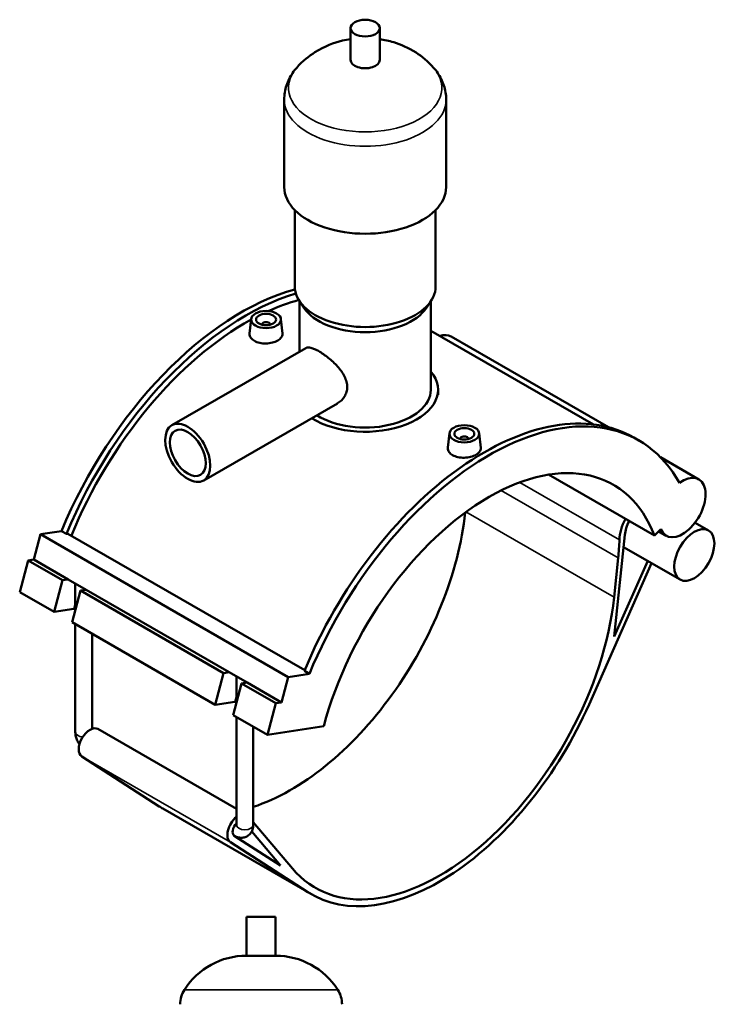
# Model space of a CAD drawing. Header units: millimetres. Extents: x 0 to 1017, y -235 to 1226.
# Tile 8 of 8: x 667 to 1017, y 638 to 1132. Entities that reach past the tile are written whole.
import ezdxf

# ---------------------------------------------------------------- set-up
doc = ezdxf.new("R2010")
doc.units = ezdxf.units.MM
doc.layers.add('Visible (ISO)', color=7, linetype='Continuous', lineweight=50)
doc.layers.add('Visible Narrow (ISO)', color=7, linetype='Continuous', lineweight=35)

msp = doc.modelspace()

# ---------------------------------------------------------------- linework, layer by layer
at = {"layer": 'Visible (ISO)'}
for p, q in [((833.435, 1112.125), (833.435, 1128.084)), ((848.075, 1112.125), (848.075, 1128.084)), ((800.088, 1048.291), (800.088, 1092.177)), ((881.421, 1048.291), (881.421, 1092.177)), ((805.375, 998.421), (805.375, 1036.745)), ((876.135, 998.421), (876.135, 1036.745)), ((809.925, 987.751), (807.641, 991.245)), ((807.815, 965.704), (807.815, 990.98)), ((871.584, 987.751), (873.868, 991.245)), ((873.695, 946.556), (873.695, 990.98)), ((783.489, 982.062), (782.715, 974.852)), ((788.974, 979.343), (788.974, 979.157)), ((792.974, 979.343), (792.974, 979.157)), ((798.46, 982.062), (799.236, 974.828)), ((873.695, 976.206), (955.394, 929.159)), ((883.864, 973.263), (962.9, 927.749)), ((743.675, 928.768), (810.889, 967.475)), ((877.355, 944.088), (877.355, 946.556)), ((759.644, 901.038), (826.858, 939.744)), ((883.049, 924.728), (882.276, 917.518)), ((898.021, 924.728), (898.796, 917.495)), ((888.535, 921.823), (888.535, 922.01)), ((892.535, 921.823), (892.535, 922.01)), ((978.153, 921.116), (975.664, 922.549)), ((989.057, 912.686), (1008.315, 901.596)), ((932.889, 903.964), (986.038, 873.358)), ((1006.428, 879.815), (1013.16, 875.939)), ((677.674, 874.011), (688.267, 875.653)), ((688.267, 875.653), (690.756, 874.22)), ((986.038, 873.358), (989.296, 876.605)), ((988.163, 875.476), (992, 873.266)), ((674.288, 861.306), (677.674, 874.011)), ((677.674, 874.011), (802.124, 802.344)), ((690.756, 874.22), (691.459, 874.329)), ((691.459, 874.329), (810.401, 805.835)), ((965.873, 822.768), (971.187, 873.674)), ((970.556, 867.629), (998.957, 851.275)), ((667.232, 844.986), (671.464, 860.868)), ((671.464, 860.868), (674.288, 861.306)), ((671.464, 860.868), (688.735, 850.922)), ((674.288, 861.306), (691.559, 851.36)), ((967.823, 862.159), (965.758, 842.377)), ((982.631, 860.676), (965.873, 822.768)), ((953.174, 788.622), (984.541, 859.576)), ((684.503, 835.04), (688.735, 850.922)), ((688.735, 850.922), (691.559, 851.36)), ((691.559, 851.36), (700.575, 846.168)), ((697.751, 845.73), (693.518, 829.849)), ((695.166, 836.032), (695.166, 849.283)), ((700.575, 846.168), (697.751, 845.73)), ((697.751, 845.73), (769.628, 804.339)), ((700.575, 846.168), (772.452, 804.777)), ((667.232, 844.986), (684.503, 835.04)), ((694.387, 836.573), (684.503, 835.04)), ((693.518, 829.849), (765.396, 788.457)), ((695.166, 774.759), (695.166, 828.9)), ((703.666, 776.433), (703.666, 824.005)), ((765.396, 788.457), (769.628, 804.339)), ((769.628, 804.339), (772.452, 804.777)), ((772.452, 804.777), (781.468, 799.585)), ((776.059, 789.448), (776.059, 802.699)), ((798.739, 789.639), (802.124, 802.344)), ((802.124, 802.344), (812.718, 803.987)), ((810.229, 805.42), (812.718, 803.987)), ((778.644, 799.147), (774.411, 783.266)), ((781.468, 799.585), (778.644, 799.147)), ((778.644, 799.147), (795.915, 789.201)), ((781.468, 799.585), (798.739, 789.639)), ((775.28, 789.99), (765.396, 788.457)), ((791.682, 773.32), (795.915, 789.201)), ((795.915, 789.201), (798.739, 789.639)), ((774.411, 783.266), (791.682, 773.32)), ((776.059, 728.176), (776.059, 782.317)), ((706.52, 776.303), (776.059, 736.258)), ((784.559, 728.176), (784.559, 777.422)), ((791.682, 773.32), (819.922, 777.698)), ((737.348, 737.446), (698.422, 762.507)), ((739.169, 736.336), (813.839, 693.337)), ((804.198, 706.279), (784.559, 729.562)), ((798.209, 707.793), (775.017, 722.724)), ((775.046, 722.705), (775.077, 722.688)), ((783.797, 724.879), (798.209, 707.793)), ((773.092, 719.507), (812.018, 694.446)), ((795.784, 682.032), (781.144, 682.032)), ((781.144, 662.512), (781.144, 682.032)), ((795.784, 662.512), (795.784, 682.032)), ((795.784, 662.512), (781.144, 662.512))]:
    msp.add_line(p, q, dxfattribs=at)
for centre, radius, start, end in [((781.144, 625.466), 37.046, 90, 147.38758), ((795.784, 625.466), 37.046, 32.61242, 90), ((761.379, 638.112), 13.582, 147.38758, 180), ((815.549, 638.112), 13.582, 0, 32.61242)]:
    msp.add_arc(centre, radius, start, end, dxfattribs=at)
for centre, major_axis, ratio in [((840.755, 1128.084), (7.32, 0), 0.5758617), ((790.974, 981.795), (7.5, 0), 0.5758617), ((790.974, 981.795), (5, 0), 0.5758617), ((751.659, 914.903), (7.985, -13.865), 0.5780931), ((751.659, 914.903), (6.388, -11.092), 0.5780931), ((890.535, 924.462), (7.5, 0), 0.5758617), ((890.535, 924.462), (5, 0), 0.5758617), ((1006.058, 863.607), (7.102, 12.332), 0.5780931)]:
    msp.add_ellipse(centre, major_axis=major_axis, ratio=ratio, dxfattribs=at)
for centre, major_axis, ratio, start_param, end_param in [((840.755, 1112.125), (-7.32, 0), 0.5758617, 0, 3.1415927), ((840.755, 1048.291), (-40.667, 0), 0.5758617, 0, 3.1415927), ((840.755, 998.421), (-35.38, 0), 0.5758617, 0, 3.1415927), ((778.529, 862.242), (-75.173, -130.54), 0.5780931, 3.6693299, 4.9361215), ((781.018, 860.809), (75.173, 130.54), 0.5780931, 0.5475853, 1.7945289), ((781.018, 860.809), (-72.983, -126.738), 0.5780931, 3.6670188, 3.8177433), ((840.755, 994.431), (-32.94, 0), 0.5758617, 0.3599086, 2.7816841), ((781.018, 860.809), (-72.983, -126.738), 0.5780931, 3.9014955, 4.9398293), ((790.974, 979.343), (-2, 0), 0.5758617, 2.9729035, 6.4518745), ((875.707, 959.097), (8.157, 14.165), 0.5780931, 0, 0.5631145), ((840.755, 946.556), (36.6, 0), 0.5758617, 3.8870388, 6.7342121), ((840.755, 946.556), (32.94, 0), 0.5758617, 3.8825969, 6.2831853), ((900.491, 792.009), (75.173, 130.54), 0.5780931, 0, 1.7945289), ((902.98, 790.576), (75.173, 130.54), 0.5780931, 5.9510567, 8.0777142), ((890.535, 922.01), (-2, 0), 0.5758617, 2.9729035, 6.4518745), ((902.98, 790.576), (62.379, 108.323), 0.5780931, 5.8449193, 8.2883802), ((1000.158, 887.431), (-8.157, -14.165), 0.5780931, 5.8449193, 10.3390253), ((803.419, 847.909), (62.379, 108.323), 0.5780931, 3.7100236, 5.3642612), ((981.168, 877.94), (-8.973, -15.582), 0.5780931, 4.7981733, 5.4537447), ((981.168, 877.94), (-7.102, -12.332), 0.5780931, 4.8208583, 5.3681287), ((880.155, 824.691), (62.379, 108.323), 0.5780931, 5.3681287, 5.4537447), ((878.09, 804.909), (-62.379, -108.323), 0.5780931, 6.0767174, 8.5097214), ((698.894, 833.977), (-6.16, 1.642), 0.3434135, 5.4505807, 5.6201311), ((779.787, 787.394), (-6.16, 1.642), 0.3434135, 5.4505807, 5.6201311), ((878.09, 804.909), (-64.25, -111.573), 0.5780931, 6.2545395, 8.0363943), ((702.527, 769.37), (-3.992, -6.933), 0.5780931, 3.1415927, 6.2545395), ((803.419, 847.909), (-64.25, -111.573), 0.5780931, 6.2545395, 6.2831853), ((777.198, 726.371), (-3.992, -6.933), 0.5780931, 4.127743, 6.2545395), ((777.198, 726.371), (-2.121, -3.683), 0.5780931, 4.3136855, 6.2545395)]:
    msp.add_ellipse(centre, major_axis=major_axis, ratio=ratio, start_param=start_param, end_param=end_param, dxfattribs=at)
for points, knots in [([(833.435, 1122.557), (832.103, 1122.358), (830.759, 1122.101), (825.02, 1120.737), (820.43, 1119.082), (812.517, 1114.072), (809.375, 1111.596), (806.364, 1108.16)], [7.32269345, 7.32269345, 7.32269345, 7.32269345, 7.45993851, 7.45993851, 7.90124478, 7.90124478, 8.17184916, 8.17184916, 8.17184916, 8.17184916]), ([(875.145, 1108.16), (872.241, 1111.473), (869.214, 1113.894), (862.396, 1118.295), (858.673, 1119.863), (852.712, 1121.7), (850.376, 1122.213), (848.075, 1122.557)], [5.96531778, 5.96531778, 5.96531778, 5.96531778, 6.22626042, 6.22626042, 6.57732596, 6.57732596, 6.81447349, 6.81447349, 6.81447349, 6.81447349]), ([(806.364, 1108.16), (805.639, 1107.334), (804.954, 1106.457), (803.685, 1104.594), (803.101, 1103.609), (802.063, 1101.536), (801.61, 1100.448), (800.867, 1098.186), (800.578, 1097.014), (800.188, 1094.62), (800.088, 1093.399), (800.088, 1092.177)], [1.88866385, 1.88866385, 1.88866385, 1.88866385, 1.98216998, 1.98216998, 2.07567611, 2.07567611, 2.16918223, 2.16918223, 2.26268836, 2.26268836, 2.35619449, 2.35619449, 2.35619449, 2.35619449]), ([(881.421, 1092.177), (881.421, 1093.399), (881.321, 1094.62), (880.931, 1097.014), (880.642, 1098.186), (879.899, 1100.448), (879.446, 1101.536), (878.408, 1103.609), (877.824, 1104.594), (876.555, 1106.457), (875.87, 1107.334), (875.145, 1108.16)], [5.49778714, 5.49778714, 5.49778714, 5.49778714, 5.59129327, 5.59129327, 5.6847994, 5.6847994, 5.77830553, 5.77830553, 5.87181166, 5.87181166, 5.96531778, 5.96531778, 5.96531778, 5.96531778]), ([(799.235, 974.828), (799.245, 974.734), (799.25, 974.641), (799.248, 973.974), (799.038, 973.362), (798.191, 972.225), (797.554, 971.699), (796.084, 970.853), (795.154, 970.476), (793.116, 969.952), (792.009, 969.806), (789.931, 969.755), (788.822, 969.848), (786.782, 970.296), (785.85, 970.652), (784.38, 971.499), (783.744, 972.046), (782.902, 973.257), (782.696, 973.921), (782.699, 974.645), (782.705, 974.748), (782.716, 974.852)], [0.5736522, 0.5736522, 0.5736522, 0.5736522, 0.6237974, 0.6237974, 0.9355192, 0.9355192, 1.247241, 1.247241, 1.5589628, 1.5589628, 1.8706846, 1.8706846, 2.1825833, 2.1825833, 2.494482, 2.494482, 2.8063807, 2.8063807, 3.1182794, 3.1182794, 3.1692079, 3.1692079, 3.1692079, 3.1692079]), ([(810.889, 967.475), (811.201, 967.654), (811.572, 967.762), (812.445, 967.814), (812.949, 967.756), (814.074, 967.475), (814.697, 967.251), (816.03, 966.661), (816.739, 966.294), (818.185, 965.461), (818.964, 964.971), (820.576, 963.866), (821.41, 963.25), (823.066, 961.93), (823.889, 961.224), (825.458, 959.763), (826.203, 959.008), (828.235, 956.745), (829.499, 955.025), (830.807, 952.366), (831.147, 951.466), (831.598, 949.687), (831.708, 948.808), (831.708, 947.132), (831.598, 946.289), (831.147, 944.664), (830.807, 943.883), (829.499, 941.724), (828.235, 940.541), (826.872, 939.752), (826.865, 939.748), (826.858, 939.744)], [1.2331286, 1.2331286, 1.2331286, 1.2331286, 1.5366829, 1.5366829, 1.8434317, 1.8434317, 2.1501805, 2.1501805, 2.4569293, 2.4569293, 2.7636781, 2.7636781, 3.0704269, 3.0704269, 3.3771757, 3.3771757, 3.6839245, 3.6839245, 4.2988915, 4.2988915, 4.6063751, 4.6063751, 4.9138586, 4.9138586, 5.2213421, 5.2213421, 5.5288257, 5.5288257, 6.1437927, 6.1437927, 6.1469872, 6.1469872, 6.1469872, 6.1469872]), ([(898.796, 917.495), (898.806, 917.401), (898.811, 917.308), (898.809, 916.641), (898.599, 916.029), (897.752, 914.892), (897.114, 914.366), (895.645, 913.52), (894.715, 913.143), (892.677, 912.619), (891.57, 912.473), (889.492, 912.422), (888.383, 912.515), (886.342, 912.963), (885.411, 913.319), (884.676, 913.743), (883.941, 914.166), (883.304, 914.712), (882.463, 915.924), (882.257, 916.588), (882.259, 917.312), (882.265, 917.415), (882.277, 917.518)], [3.0681342, 3.0681342, 3.0681342, 3.0681342, 3.1182794, 3.1182794, 3.4300012, 3.4300012, 3.741723, 3.741723, 4.0534448, 4.0534448, 4.3651665, 4.3651665, 4.6770653, 4.6770653, 4.988964, 4.988964, 4.988964, 5.3008627, 5.3008627, 5.6127614, 5.6127614, 5.6636899, 5.6636899, 5.6636899, 5.6636899]), ([(697.238, 768.643), (697.234, 768.649), (697.231, 768.654), (696.813, 769.246), (696.452, 769.87), (695.85, 771.175), (695.608, 771.855), (695.267, 773.267), (695.166, 773.998), (695.166, 774.759)], [3.76717003, 3.76717003, 3.76717003, 3.76717003, 3.76991118, 3.76991118, 4.08407045, 4.08407045, 4.39822972, 4.39822972, 4.71238898, 4.71238898, 4.71238898, 4.71238898]), ([(784.559, 728.176), (784.559, 727.414), (784.46, 726.618), (783.942, 725.072), (783.549, 724.322), (782.519, 723.155), (781.966, 722.709), (780.778, 722.076), (780.156, 721.874), (778.882, 721.668), (778.234, 721.681), (776.897, 721.882), (776.231, 722.11), (775.44, 722.487), (775.255, 722.585), (775.077, 722.688)], [1.5707963, 1.5707963, 1.5707963, 1.5707963, 1.8849556, 1.8849556, 2.1655341, 2.1655341, 2.3770569, 2.3770569, 2.57399, 2.57399, 2.7892454, 2.7892454, 3.0566502, 3.0566502, 3.1415927, 3.1415927, 3.1415927, 3.1415927])]:
    msp.add_open_spline(points, degree=3, knots=knots, dxfattribs=at)
at = {"layer": 'Visible Narrow (ISO)'}
for p, q in [((968.465, 871.244), (918.392, 900.079)), ((909.032, 896.015), (967.823, 862.159)), ((891.382, 885.207), (965.758, 842.377)), ((694.387, 836.573), (695.166, 839.498)), ((775.28, 789.99), (776.059, 792.914)), ((698.422, 762.507), (773.092, 719.507)), ((737.348, 737.446), (812.018, 694.446)), ((826.515, 645.432), (750.413, 645.432))]:
    msp.add_line(p, q, dxfattribs=at)
for centre, major_axis, ratio, start_param, end_param in [((840.755, 1098.162), (-38.525, 0), 0.5758617, 5.8156547, 9.8923086), ((840.755, 1092.177), (-40.667, 0), 0.5758617, 0, 3.1415927), ((699.416, 774.759), (-4.25, 0), 0.5758617, 0, 1.4534413), ((780.309, 728.176), (4.25, 0), 0.5758617, 3.1415927, 6.2831853), ((777.198, 726.371), (-2.121, -3.683), 0.5780931, 6.2545395, 6.2831853)]:
    msp.add_ellipse(centre, major_axis=major_axis, ratio=ratio, start_param=start_param, end_param=end_param, dxfattribs=at)

doc.saveas('drawing.dxf')
